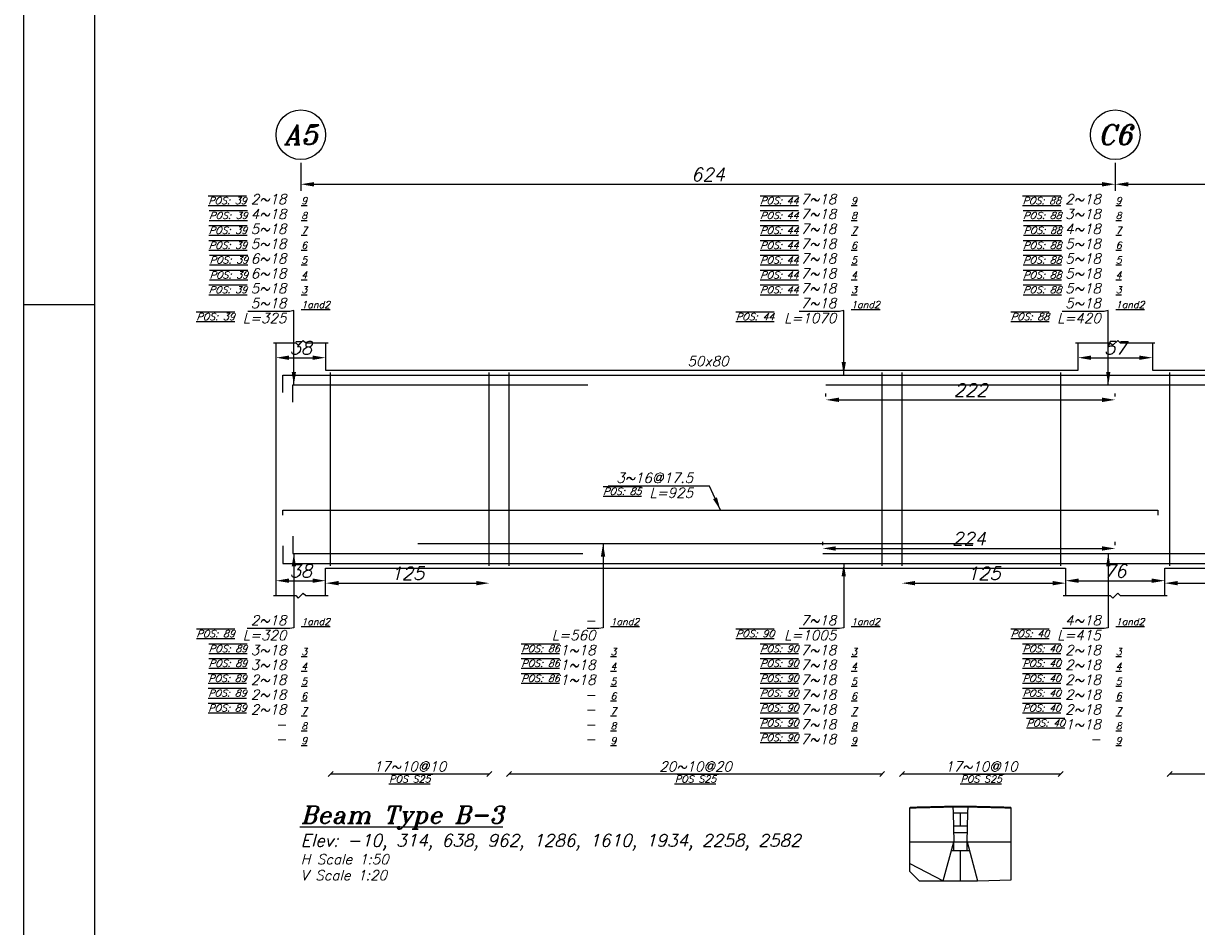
# Model space of a CAD drawing. Header units: inches. Extents: x 826 to 1034, y 702 to 834.
# Tile 69 of 93: x 941 to 959, y 804 to 818. Entities that reach past the tile are written whole.
import ezdxf
from ezdxf.enums import TextEntityAlignment as Align

# ---------------------------------------------------------------- set-up
doc = ezdxf.new("R2010")
doc.units = ezdxf.units.IN
doc.header["$MEASUREMENT"] = 0
for name, color, linetype in [('2', 2, 'Continuous'), ('5', 5, 'Continuous'), ('SAZE_DRAWINGS', 7, 'Continuous')]:
    doc.layers.add(name, color=color, linetype=linetype)
doc.styles.add('SAZE_STYLE', font='romansp.shx', dxfattribs={"oblique": 15})
doc.styles.add('SAZE_STYLE1', font='romant.shx', dxfattribs={"oblique": 15})
doc.dimstyles.new('SAZE_DIM_STYLE', dxfattribs={"dimtxt": 0.2, "dimasz": 0.2, "dimexe": 0.1, "dimexo": 0.05, "dimgap": 0.05, "dimtad": 0, "dimzin": 0, "dimdsep": 46, "dimtxsty": 'SAZE_STYLE', "dimcen": 0.09, "dimclrd": 2, "dimclre": 2, "dimclrt": 3, "dimadec": 0, "dimazin": 0, "dimtfac": 1, "dimtdec": 4, "dimtix": 1, "dimtmove": 1, "dimatfit": 3, "dimfxl": 1, "dimtolj": 1, "dimtzin": 0, "dimarcsym": 0})

# ---------------------------------------------------------------- blocks, each defined once
blk = doc.blocks.new('*D1771')
at = {"layer": 'Defpoints', "color": 0, "transparency": 16777216}
for p in [(944.796, 813.282), (945.556, 813.282), (945.556, 813.054)]:
    blk.add_point(p, dxfattribs=at)
at = {"layer": 'SAZE_DRAWINGS', "color": 2, "lineweight": -2, "transparency": 16777216}
blk.add_line((944.996, 813.054), (945.356, 813.054), dxfattribs=at)
at = {"layer": 'SAZE_DRAWINGS', "color": 2, "transparency": 16777216}
for points in [[(944.996, 813.087), (944.996, 813.02), (944.796, 813.054)], [(945.356, 813.087), (945.356, 813.02), (945.556, 813.054)]]:
    blk.add_solid(points, dxfattribs=at)
at = {"layer": 'SAZE_DRAWINGS', "color": 3, "transparency": 16777216, "insert": (945.176, 813.204), "char_height": 0.2, "attachment_point": 5, "style": 'SAZE_STYLE'}
blk.add_mtext('\\A1;38', dxfattribs=at)
blk = doc.blocks.new('*D1772')
at = {"layer": 'Defpoints', "color": 0, "transparency": 16777216}
for p in [(945.556, 809.632), (944.796, 809.404), (945.556, 809.404)]:
    blk.add_point(p, dxfattribs=at)
at = {"layer": 'SAZE_DRAWINGS', "color": 2, "lineweight": -2, "transparency": 16777216}
blk.add_line((944.996, 809.632), (945.356, 809.632), dxfattribs=at)
at = {"layer": 'SAZE_DRAWINGS', "color": 2, "transparency": 16777216}
for points in [[(944.996, 809.666), (944.996, 809.599), (944.796, 809.632)], [(945.356, 809.666), (945.356, 809.599), (945.556, 809.632)]]:
    blk.add_solid(points, dxfattribs=at)
at = {"layer": 'SAZE_DRAWINGS', "color": 3, "transparency": 16777216, "insert": (945.176, 809.782), "char_height": 0.2, "attachment_point": 5, "style": 'SAZE_STYLE'}
blk.add_mtext('\\A1;38', dxfattribs=at)
blk = doc.blocks.new('*D1773')
at = {"layer": 'Defpoints', "color": 0, "transparency": 16777216}
for p in [(957.093, 813.282), (958.233, 813.282), (958.233, 813.054)]:
    blk.add_point(p, dxfattribs=at)
at = {"layer": 'SAZE_DRAWINGS', "color": 2, "lineweight": -2, "transparency": 16777216}
blk.add_line((957.293, 813.054), (958.033, 813.054), dxfattribs=at)
at = {"layer": 'SAZE_DRAWINGS', "color": 2, "transparency": 16777216}
for points in [[(957.293, 813.087), (957.293, 813.02), (957.093, 813.054)], [(958.033, 813.087), (958.033, 813.02), (958.233, 813.054)]]:
    blk.add_solid(points, dxfattribs=at)
at = {"layer": 'SAZE_DRAWINGS', "color": 3, "transparency": 16777216, "insert": (957.663, 813.204), "char_height": 0.2, "attachment_point": 5, "style": 'SAZE_STYLE'}
blk.add_mtext('\\A1;57', dxfattribs=at)
blk = doc.blocks.new('*D1774')
at = {"layer": 'Defpoints', "color": 0, "transparency": 16777216}
for p in [(958.423, 809.632), (956.903, 809.404), (958.423, 809.404)]:
    blk.add_point(p, dxfattribs=at)
at = {"layer": 'SAZE_DRAWINGS', "color": 2, "lineweight": -2, "transparency": 16777216}
blk.add_line((957.103, 809.632), (958.223, 809.632), dxfattribs=at)
at = {"layer": 'SAZE_DRAWINGS', "color": 2, "transparency": 16777216}
for points in [[(957.103, 809.666), (957.103, 809.599), (956.903, 809.632)], [(958.223, 809.666), (958.223, 809.599), (958.423, 809.632)]]:
    blk.add_solid(points, dxfattribs=at)
at = {"layer": 'SAZE_DRAWINGS', "color": 3, "transparency": 16777216, "insert": (957.663, 809.782), "char_height": 0.2, "attachment_point": 5, "style": 'SAZE_STYLE'}
blk.add_mtext('\\A1;76', dxfattribs=at)
blk = doc.blocks.new('*D1779')
at = {"layer": 'Defpoints', "color": 0, "transparency": 16777216}
for p in [(945.176, 816.095), (957.663, 816.095), (957.663, 815.715)]:
    blk.add_point(p, dxfattribs=at)
at = {"layer": 'SAZE_DRAWINGS', "color": 2, "lineweight": -2, "transparency": 16777216}
for p, q in [((945.176, 816.045), (945.176, 815.615)), ((957.663, 816.045), (957.663, 815.615)), ((945.376, 815.715), (957.463, 815.715))]:
    blk.add_line(p, q, dxfattribs=at)
at = {"layer": 'SAZE_DRAWINGS', "color": 2, "transparency": 16777216}
for points in [[(945.376, 815.748), (945.376, 815.681), (945.176, 815.715)], [(957.463, 815.748), (957.463, 815.681), (957.663, 815.715)]]:
    blk.add_solid(points, dxfattribs=at)
at = {"layer": 'SAZE_DRAWINGS', "color": 3, "transparency": 16777216, "insert": (951.419, 815.865), "char_height": 0.2, "attachment_point": 5, "style": 'SAZE_STYLE'}
blk.add_mtext('\\A1;624', dxfattribs=at)
blk = doc.blocks.new('*D1780')
at = {"layer": 'Defpoints', "color": 0, "transparency": 16777216}
for p in [(957.663, 816.095), (962.073, 816.095), (962.073, 815.715)]:
    blk.add_point(p, dxfattribs=at)
at = {"layer": 'SAZE_DRAWINGS', "color": 2, "lineweight": -2, "transparency": 16777216}
for p, q in [((957.663, 816.045), (957.663, 815.615)), ((962.073, 816.045), (962.073, 815.615)), ((957.863, 815.715), (961.873, 815.715))]:
    blk.add_line(p, q, dxfattribs=at)
at = {"layer": 'SAZE_DRAWINGS', "color": 2, "transparency": 16777216}
for points in [[(957.863, 815.748), (957.863, 815.681), (957.663, 815.715)], [(961.873, 815.748), (961.873, 815.681), (962.073, 815.715)]]:
    blk.add_solid(points, dxfattribs=at)
at = {"layer": 'SAZE_DRAWINGS', "color": 3, "transparency": 16777216, "insert": (959.868, 815.865), "char_height": 0.2, "attachment_point": 5, "style": 'SAZE_STYLE'}
blk.add_mtext('\\A1;220', dxfattribs=at)
blk = doc.blocks.new('*D1782')
at = {"layer": 'Defpoints', "color": 0, "transparency": 16777216}
for p in [(953.226, 812.407), (957.663, 812.407), (957.663, 812.407)]:
    blk.add_point(p, dxfattribs=at)
at = {"layer": 'SAZE_DRAWINGS', "color": 2, "lineweight": -2, "transparency": 16777216}
for p, q in [((953.226, 812.457), (953.226, 812.507)), ((957.663, 812.457), (957.663, 812.507)), ((953.426, 812.407), (957.463, 812.407))]:
    blk.add_line(p, q, dxfattribs=at)
at = {"layer": 'SAZE_DRAWINGS', "color": 2, "transparency": 16777216}
for points in [[(953.426, 812.441), (953.426, 812.374), (953.226, 812.407)], [(957.463, 812.441), (957.463, 812.374), (957.663, 812.407)]]:
    blk.add_solid(points, dxfattribs=at)
at = {"layer": 'SAZE_DRAWINGS', "color": 3, "transparency": 16777216, "insert": (955.445, 812.557), "char_height": 0.2, "attachment_point": 5, "style": 'SAZE_STYLE'}
blk.add_mtext('\\A1;222', dxfattribs=at)
blk = doc.blocks.new('*D1783')
at = {"layer": 'Defpoints', "color": 0, "transparency": 16777216}
for p in [(953.178, 810.127), (957.663, 810.127), (957.663, 810.127)]:
    blk.add_point(p, dxfattribs=at)
at = {"layer": 'SAZE_DRAWINGS', "color": 2, "lineweight": -2, "transparency": 16777216}
for p, q in [((953.178, 810.177), (953.178, 810.227)), ((957.663, 810.177), (957.663, 810.227)), ((953.378, 810.127), (957.463, 810.127))]:
    blk.add_line(p, q, dxfattribs=at)
at = {"layer": 'SAZE_DRAWINGS', "color": 2, "transparency": 16777216}
for points in [[(953.378, 810.16), (953.378, 810.093), (953.178, 810.127)], [(957.463, 810.16), (957.463, 810.093), (957.663, 810.127)]]:
    blk.add_solid(points, dxfattribs=at)
at = {"layer": 'SAZE_DRAWINGS', "color": 3, "transparency": 16777216, "insert": (955.42, 810.277), "char_height": 0.2, "attachment_point": 5, "style": 'SAZE_STYLE'}
blk.add_mtext('\\A1;224', dxfattribs=at)
blk = doc.blocks.new('*D1785')
at = {"layer": 'Defpoints', "color": 0, "transparency": 16777216}
for p in [(945.556, 809.594), (948.065, 809.594), (948.065, 809.594)]:
    blk.add_point(p, dxfattribs=at)
at = {"layer": 'SAZE_DRAWINGS', "color": 2, "lineweight": -2, "transparency": 16777216}
blk.add_line((945.756, 809.594), (947.865, 809.594), dxfattribs=at)
at = {"layer": 'SAZE_DRAWINGS', "color": 2, "transparency": 16777216}
for points in [[(945.756, 809.628), (945.756, 809.561), (945.556, 809.594)], [(947.865, 809.628), (947.865, 809.561), (948.065, 809.594)]]:
    blk.add_solid(points, dxfattribs=at)
at = {"layer": 'SAZE_DRAWINGS', "color": 3, "transparency": 16777216, "insert": (946.81, 809.744), "char_height": 0.2, "attachment_point": 5, "style": 'SAZE_STYLE'}
blk.add_mtext('\\A1;125', dxfattribs=at)
blk = doc.blocks.new('*D1786')
at = {"layer": 'Defpoints', "color": 0, "transparency": 16777216}
for p in [(954.394, 809.594), (956.903, 809.594), (956.903, 809.594)]:
    blk.add_point(p, dxfattribs=at)
at = {"layer": 'SAZE_DRAWINGS', "color": 2, "lineweight": -2, "transparency": 16777216}
blk.add_line((954.594, 809.594), (956.703, 809.594), dxfattribs=at)
at = {"layer": 'SAZE_DRAWINGS', "color": 2, "transparency": 16777216}
for points in [[(954.594, 809.628), (954.594, 809.561), (954.394, 809.594)], [(956.703, 809.628), (956.703, 809.561), (956.903, 809.594)]]:
    blk.add_solid(points, dxfattribs=at)
at = {"layer": 'SAZE_DRAWINGS', "color": 3, "transparency": 16777216, "insert": (955.648, 809.744), "char_height": 0.2, "attachment_point": 5, "style": 'SAZE_STYLE'}
blk.add_mtext('\\A1;125', dxfattribs=at)
blk = doc.blocks.new('*D1787')
at = {"layer": 'Defpoints', "color": 0, "transparency": 16777216}
for p in [(958.423, 809.594), (961.236, 809.594), (961.236, 809.594)]:
    blk.add_point(p, dxfattribs=at)
at = {"layer": 'SAZE_DRAWINGS', "color": 2, "lineweight": -2, "transparency": 16777216}
blk.add_line((958.623, 809.594), (961.036, 809.594), dxfattribs=at)
at = {"layer": 'SAZE_DRAWINGS', "color": 2, "transparency": 16777216}
for points in [[(958.623, 809.628), (958.623, 809.561), (958.423, 809.594)], [(961.036, 809.628), (961.036, 809.561), (961.236, 809.594)]]:
    blk.add_solid(points, dxfattribs=at)
at = {"layer": 'SAZE_DRAWINGS', "color": 3, "transparency": 16777216, "insert": (959.83, 809.744), "char_height": 0.2, "attachment_point": 5, "style": 'SAZE_STYLE'}
blk.add_mtext('\\A1;141', dxfattribs=at)

msp = doc.modelspace()

# ---------------------------------------------------------------- linework, layer by layer
at = {"layer": '2'}
msp.add_line((940.9232, 813.8691), (942.0129, 813.8691), dxfattribs=at)
msp.add_lwpolyline([(1025.6176, 832.842), (940.9232, 832.842), (940.9232, 775.8088), (1025.6176, 775.8088)], close=True, dxfattribs=at)
at = {"layer": '5'}
msp.add_lwpolyline([(942.0129, 776.8273), (1024.5991, 776.8273), (1024.5991, 831.8235), (942.0129, 831.8235)], close=True, dxfattribs=at)
at = {"layer": 'SAZE_DRAWINGS', "color": 8}
for points in [[(944.7577, 813.2817), (945.0998, 813.2817), (945.1378, 813.2437), (945.2138, 813.3197), (945.2518, 813.2817), (945.5939, 813.2817)], [(957.0549, 813.2817), (957.5871, 813.2817), (957.6251, 813.2437), (957.7012, 813.3197), (957.7392, 813.2817), (958.2714, 813.2817)], [(944.7577, 809.4043), (945.0998, 809.4043), (945.1378, 809.3663), (945.2138, 809.4423), (945.2518, 809.4043), (945.5939, 809.4043)], [(956.8649, 809.4043), (957.5871, 809.4043), (957.6251, 809.3663), (957.7012, 809.4423), (957.7392, 809.4043), (958.4614, 809.4043)], [(954.5152, 805.6276), (954.5152, 806.1496)], [(955.1746, 806.1657), (955.1767, 806.0693)], [(955.1767, 806.0693), (955.1866, 805.6276)], [(955.1767, 806.0693), (955.4053, 806.0693)], [(955.291, 805.8685), (955.291, 806.0693)], [(955.3954, 805.6276), (955.4053, 806.0693)], [(955.4053, 806.0693), (955.4075, 806.1657)], [(956.0668, 805.6276), (956.0668, 806.1496)], [(955.1852, 805.8686), (955.3968, 805.8686)], [(955.1835, 805.7681), (955.3986, 805.7681)], [(954.5152, 805.6276), (955.1866, 805.6276)], [(954.5152, 805.2943), (954.5152, 805.6276)], [(955.0268, 805.0253), (955.1866, 805.6276)], [(955.1504, 805.4911), (955.4307, 805.4911)], [(955.1866, 805.4911), (955.1866, 805.6276)], [(955.1866, 805.6276), (955.3954, 805.6276)], [(955.289, 805.0253), (955.2905, 805.4911)], [(955.3954, 805.4911), (955.3954, 805.6276)], [(955.3954, 805.6276), (955.5512, 805.0253)], [(955.3954, 805.6276), (956.0668, 805.6276)], [(956.0688, 805.2943), (956.0668, 805.6276)], [(954.5152, 805.169), (954.5152, 805.2943)], [(954.5152, 805.2943), (955.0268, 805.0253)], [(956.0668, 805.0413), (956.0688, 805.2943)], [(954.5152, 805.169), (954.6582, 805.0253)], [(954.6582, 805.0253), (955.0268, 805.0253)], [(955.0268, 805.0253), (955.5512, 805.0253)], [(955.5512, 805.0253), (956.0668, 805.0413)]]:
    msp.add_lwpolyline(points, dxfattribs=at)
at = {"layer": 'SAZE_DRAWINGS', "color": 3, "linetype": 'Continuous'}
for points in [[(944.7957, 809.4043), (944.7957, 813.2817)], [(945.5559, 813.2817), (945.5559, 812.8636), (957.0929, 812.8636), (957.0929, 813.2817)], [(958.2334, 813.2817), (958.2334, 812.8636), (961.5025, 812.8636), (961.5025, 813.2817)], [(945.5559, 809.4043), (945.5559, 809.8225), (956.9029, 809.8225), (956.9029, 809.4043)], [(958.4234, 809.4043), (958.4234, 809.8225), (961.3125, 809.8225), (961.3125, 809.4043)]]:
    msp.add_lwpolyline(points, dxfattribs=at)
at = {"layer": 'SAZE_DRAWINGS', "color": 6, "linetype": 'Continuous'}
for points in [[(944.9021, 812.5214), (944.9021, 812.7875), (960.7803, 812.7875)], [(945.0542, 812.3694), (945.0542, 812.6355), (949.5778, 812.6355)], [(953.226, 812.6355), (959.6123, 812.6355)], [(944.9021, 810.6398), (944.9021, 810.7158), (958.317, 810.7158), (958.317, 810.6398)], [(945.0542, 810.3166), (945.0542, 810.0506), (949.5017, 810.0506)], [(944.9021, 810.1646), (944.9021, 809.8985), (959.8173, 809.8985)], [(946.9719, 810.2026), (955.4869, 810.2026)], [(958.4488, 809.8225), (959.8173, 809.8225), (959.9693, 809.8985), (974.8338, 809.8985), (974.8338, 810.1646)], [(953.1776, 810.0506), (959.4878, 810.0506)]]:
    msp.add_lwpolyline(points, dxfattribs=at)
at = {"layer": 'SAZE_DRAWINGS', "color": 4, "linetype": 'Continuous'}
for points in [[(945.632, 809.8605), (945.632, 812.8255)], [(948.0648, 809.8605), (948.0648, 812.8255)], [(948.3689, 809.8605), (948.3689, 812.8255)], [(954.0899, 809.8605), (954.0899, 812.8255)], [(954.394, 809.8605), (954.394, 812.8255)], [(956.8269, 809.8605), (956.8269, 812.8255)], [(958.4994, 809.8605), (958.4994, 812.8255)]]:
    msp.add_lwpolyline(points, dxfattribs=at)
at = {"layer": 'SAZE_DRAWINGS', "color": 1}
for points in [[(945.5939, 806.6293), (945.67, 806.7054)], [(945.632, 806.6673), (948.0648, 806.6673)], [(948.0268, 806.6293), (948.1028, 806.7054)], [(948.3309, 806.6293), (948.407, 806.7054)], [(948.3689, 806.6673), (954.0899, 806.6673)], [(954.0519, 806.6293), (954.1279, 806.7054)], [(954.356, 806.6293), (954.432, 806.7054)], [(954.394, 806.6673), (956.8269, 806.6673)], [(956.7888, 806.6293), (956.8649, 806.7054)], [(958.4614, 806.6293), (958.5375, 806.7054)], [(958.4994, 806.6673), (961.2364, 806.6673)]]:
    msp.add_lwpolyline(points, dxfattribs=at)
at = {"layer": 'SAZE_DRAWINGS', "color": 1, "const_width": 0.0304}
msp.add_lwpolyline([(954.5152, 806.1496), (955.1746, 806.1657), (955.4075, 806.1657), (956.0668, 806.1496)], dxfattribs=at)
at = {"layer": 'SAZE_DRAWINGS', "color": 2}
for centre in [(945.1758, 816.4748), (957.6632, 816.4748)]:
    msp.add_ellipse(centre, major_axis=(0.3801, 0), ratio=1, dxfattribs=at)

# ---------------------------------------------------------------- texts
at = {"layer": 'SAZE_DRAWINGS', "color": 3, "style": 'SAZE_STYLE1', "oblique": 15}
for s, p in [('A5', (945.1758, 816.4748)), ('C6', (957.6632, 816.4748))]:
    msp.add_text(s, height=0.30411, dxfattribs=at).set_placement(p, align=Align.MIDDLE_CENTER)
at = {"layer": 'SAZE_DRAWINGS', "color": 2, "style": 'SAZE_STYLE1', "oblique": 15}
msp.add_text('50x80', height=0.15205, dxfattribs=at).set_placement((951.4195, 813.0004), align=Align.MIDDLE_CENTER)
at = {"layer": 'SAZE_DRAWINGS', "color": 3, "style": 'SAZE_STYLE', "oblique": 15}
for s, p in [('17~10@10', (946.8484, 806.7054)), ('20~10@20', (951.2294, 806.7054)), ('17~10@10', (955.6104, 806.7054))]:
    msp.add_text(s, height=0.15205, dxfattribs=at).set_placement(p, align=Align.CENTER)
at = {"layer": 'SAZE_DRAWINGS', "color": 2, "style": 'SAZE_STYLE', "oblique": 15}
for p in [(946.8486, 806.6445), (951.2296, 806.6445), (955.6106, 806.6445)]:
    msp.add_text('%%U%%OPOS S25', height=0.106438, dxfattribs=at).set_placement(p, align=Align.TOP_CENTER)
at = {"layer": 'SAZE_DRAWINGS', "color": 4, "style": 'SAZE_STYLE1', "oblique": 15}
msp.add_text('%%UBeam Type B-3', height=0.266095, dxfattribs=at).set_placement((945.1758, 805.9071))
at = {"layer": 'SAZE_DRAWINGS', "color": 2, "style": 'SAZE_STYLE1', "oblique": 15}
for s, height, p in [('Elev: -10, 314, 638, 962, 1286, 1610, 1934, 2258, 2582', 0.190068, (945.1758, 805.5523)), ('H Scale 1:50', 0.152054, (945.1758, 805.2826)), ('V Scale 1:20', 0.152054, (945.1758, 805.0364))]:
    msp.add_text(s, height=height, dxfattribs=at).set_placement(p)
at = {"layer": 'SAZE_DRAWINGS', "color": 2, "style": 'SAZE_STYLE'}
for s, insert, char_height, attachment_point in [('{\\Q20;\\L\\OPOS: 39}', (944.3434, 815.4105), 0.106438, 9), ('{\\Q20;\\L\\OPOS: 44}', (952.8066, 815.4105), 0.106438, 9), ('{\\Q20;\\L\\OPOS: 88}', (956.8308, 815.4105), 0.106438, 9), ('{\\L9}', (945.1834, 815.4105), 0.10644, 7), ('{\\L9}', (953.6147, 815.4105), 0.10644, 7), ('{\\L9}', (957.6708, 815.4105), 0.10644, 7), ('{\\Q20;\\L\\OPOS: 39}', (944.3584, 815.1824), 0.106438, 9), ('{\\L8}', (945.1834, 815.1824), 0.10644, 7), ('{\\Q20;\\L\\OPOS: 44}', (952.8066, 815.1824), 0.106438, 9), ('{\\L8}', (953.6147, 815.1824), 0.10644, 7), ('{\\Q20;\\L\\OPOS: 88}', (956.8393, 815.1824), 0.106438, 9), ('{\\L8}', (957.6708, 815.1824), 0.10644, 7), ('{\\Q20;\\L\\OPOS: 39}', (944.352, 814.9543), 0.106438, 9), ('{\\L7}', (945.1834, 814.9543), 0.10644, 7), ('{\\Q20;\\L\\OPOS: 44}', (952.8066, 814.9543), 0.106438, 9), ('{\\L7}', (953.6147, 814.9543), 0.10644, 7), ('{\\Q20;\\L\\OPOS: 88}', (956.8457, 814.9543), 0.106438, 9), ('{\\L7}', (957.6708, 814.9543), 0.10644, 7), ('{\\Q20;\\L\\OPOS: 39}', (944.352, 814.7262), 0.106438, 9), ('{\\L6}', (945.1834, 814.7262), 0.10644, 7), ('{\\Q20;\\L\\OPOS: 44}', (952.8066, 814.7262), 0.106438, 9), ('{\\L6}', (953.6147, 814.7262), 0.10644, 7), ('{\\Q20;\\L\\OPOS: 88}', (956.8393, 814.7262), 0.106438, 9), ('{\\L6}', (957.6708, 814.7262), 0.10644, 7), ('{\\Q20;\\L\\OPOS: 39}', (944.3658, 814.4981), 0.106438, 9), ('{\\L5}', (945.1834, 814.4981), 0.10644, 7), ('{\\Q20;\\L\\OPOS: 44}', (952.8066, 814.4981), 0.106438, 9), ('{\\L5}', (953.6147, 814.4981), 0.10644, 7), ('{\\Q20;\\L\\OPOS: 88}', (956.8393, 814.4981), 0.106438, 9), ('{\\L5}', (957.6708, 814.4981), 0.10644, 7), ('{\\Q20;\\L\\OPOS: 39}', (944.3658, 814.2701), 0.106438, 9), ('{\\L4}', (945.1834, 814.2701), 0.10644, 7), ('{\\Q20;\\L\\OPOS: 44}', (952.8066, 814.2701), 0.106438, 9), ('{\\L4}', (953.6147, 814.2701), 0.10644, 7), ('{\\Q20;\\L\\OPOS: 88}', (956.8393, 814.2701), 0.106438, 9), ('{\\L4}', (957.6708, 814.2701), 0.10644, 7), ('{\\Q20;\\L\\OPOS: 39}', (944.352, 814.042), 0.106438, 9), ('{\\L3}', (945.1834, 814.042), 0.10644, 7), ('{\\Q20;\\L\\OPOS: 44}', (952.8066, 814.042), 0.106438, 9), ('{\\L3}', (953.6147, 814.042), 0.10644, 7), ('{\\Q20;\\L\\OPOS: 88}', (956.8393, 814.042), 0.106438, 9), ('{\\L3}', (957.6708, 814.042), 0.10644, 7), ('{\\L1and2}', (945.1834, 813.8139), 0.10644, 7), ('{\\L1and2}', (953.6147, 813.8139), 0.10644, 7), ('{\\L1and2}', (957.6708, 813.8139), 0.10644, 7), ('{\\Q20;\\L\\OPOS: 39}', (944.1618, 813.7379), 0.106438, 3), ('L=325', (944.9553, 813.7379), 0.15205, 3), ('{\\Q20;\\L\\OPOS: 44}', (952.4344, 813.7379), 0.106438, 3), ('L=1070', (953.3867, 813.7379), 0.15205, 3), ('{\\Q20;\\L\\OPOS: 88}', (956.6497, 813.7379), 0.106438, 3), ('L=420', (957.4427, 813.7379), 0.15205, 3), ('{\\Q20;\\L\\OPOS: 85}', (950.3979, 811.0579), 0.106438, 3), ('L=925', (951.1914, 811.0579), 0.15205, 3), ('{\\L1and2}', (945.1834, 808.9482), 0.10644, 7), ('{\\L1and2}', (949.9243, 808.9482), 0.10644, 7), ('{\\L1and2}', (953.6147, 808.9482), 0.10644, 7), ('{\\L1and2}', (957.6708, 808.9482), 0.10644, 7), ('{\\Q20;\\L\\OPOS: 89}', (944.1624, 808.8721), 0.106438, 3), ('{\\Q20;\\L\\OPOS: 90}', (952.4339, 808.8721), 0.106438, 3), ('{\\Q20;\\L\\OPOS: 40}', (956.6492, 808.8721), 0.106438, 3), ('L=320', (944.9553, 808.8721), 0.15205, 3), ('L=560', (949.6962, 808.8721), 0.15205, 3), ('L=1005', (953.3867, 808.8721), 0.15205, 3), ('L=415', (957.4427, 808.8721), 0.15205, 3), ('{\\Q20;\\L\\OPOS: 89}', (944.352, 808.6441), 0.106438, 3), ('{\\L3}', (945.1834, 808.492), 0.10644, 7), ('{\\Q20;\\L\\OPOS: 86}', (949.1445, 808.6441), 0.106438, 3), ('{\\L3}', (949.9243, 808.492), 0.10644, 7), ('{\\Q20;\\L\\OPOS: 90}', (952.8066, 808.6441), 0.106438, 3), ('{\\L3}', (953.6147, 808.492), 0.10644, 7), ('{\\Q20;\\L\\OPOS: 40}', (956.8308, 808.6441), 0.106438, 3), ('{\\L3}', (957.6708, 808.492), 0.10644, 7), ('{\\Q20;\\L\\OPOS: 89}', (944.352, 808.416), 0.106438, 3), ('{\\L4}', (945.1834, 808.2639), 0.10644, 7), ('{\\Q20;\\L\\OPOS: 86}', (949.1445, 808.416), 0.106438, 3), ('{\\L4}', (949.9243, 808.2639), 0.10644, 7), ('{\\Q20;\\L\\OPOS: 90}', (952.8066, 808.416), 0.106438, 3), ('{\\L4}', (953.6147, 808.2639), 0.10644, 7), ('{\\Q20;\\L\\OPOS: 40}', (956.8308, 808.416), 0.106438, 3), ('{\\L4}', (957.6708, 808.2639), 0.10644, 7), ('{\\Q20;\\L\\OPOS: 89}', (944.3434, 808.1879), 0.106438, 3), ('{\\Q20;\\L\\OPOS: 86}', (949.1445, 808.1879), 0.106438, 3), ('{\\Q20;\\L\\OPOS: 90}', (952.8066, 808.1879), 0.106438, 3), ('{\\Q20;\\L\\OPOS: 40}', (956.8308, 808.1879), 0.106438, 3), ('{\\Q20;\\L\\OPOS: 89}', (944.3434, 807.9598), 0.106438, 3), ('{\\L5}', (945.1834, 808.0358), 0.10644, 7), ('{\\L5}', (949.9243, 808.0358), 0.10644, 7), ('{\\Q20;\\L\\OPOS: 90}', (952.8066, 807.9598), 0.106438, 3), ('{\\L5}', (953.6147, 808.0358), 0.10644, 7), ('{\\Q20;\\L\\OPOS: 40}', (956.8308, 807.9598), 0.106438, 3), ('{\\L5}', (957.6708, 808.0358), 0.10644, 7), ('{\\L6}', (945.1834, 807.8078), 0.10644, 7), ('{\\L6}', (949.9243, 807.8078), 0.10644, 7), ('{\\L6}', (953.6147, 807.8078), 0.10644, 7), ('{\\L6}', (957.6708, 807.8078), 0.10644, 7), ('{\\Q20;\\L\\OPOS: 89}', (944.3434, 807.7317), 0.106438, 3), ('{\\L7}', (945.1834, 807.5797), 0.10644, 7), ('{\\L7}', (949.9243, 807.5797), 0.10644, 7), ('{\\Q20;\\L\\OPOS: 90}', (952.8066, 807.7317), 0.106438, 3), ('{\\L7}', (953.6147, 807.5797), 0.10644, 7), ('{\\Q20;\\L\\OPOS: 40}', (956.8308, 807.7317), 0.106438, 3), ('{\\L7}', (957.6708, 807.5797), 0.10644, 7), ('{\\L8}', (945.1834, 807.3516), 0.10644, 7), ('{\\L8}', (949.9243, 807.3516), 0.10644, 7), ('{\\Q20;\\L\\OPOS: 90}', (952.8066, 807.5036), 0.106438, 3), ('{\\L8}', (953.6147, 807.3516), 0.10644, 7), ('{\\Q20;\\L\\OPOS: 40}', (956.891, 807.5036), 0.106438, 3), ('{\\L8}', (957.6708, 807.3516), 0.10644, 7), ('{\\Q20;\\L\\OPOS: 90}', (952.8066, 807.2756), 0.106438, 3), ('{\\L9}', (945.1834, 807.1235), 0.10644, 7), ('{\\L9}', (949.9243, 807.1235), 0.10644, 7), ('{\\L9}', (953.6147, 807.1235), 0.10644, 7), ('{\\L9}', (957.6708, 807.1235), 0.10644, 7)]:
    msp.add_mtext(s, dxfattribs=dict(at, insert=insert, char_height=char_height, attachment_point=attachment_point))
at = {"layer": 'SAZE_DRAWINGS', "color": 3, "style": 'SAZE_STYLE'}
for s, insert, char_height, attachment_point in [('2~18', (944.9553, 815.4105), 0.15205, 9), ('7~18', (953.3867, 815.4105), 0.15205, 9), ('2~18', (957.4427, 815.4105), 0.15205, 9), ('4~18', (944.9553, 815.1824), 0.15205, 9), ('7~18', (953.3867, 815.1824), 0.15205, 9), ('3~18', (957.4427, 815.1824), 0.15205, 9), ('5~18', (944.9553, 814.9543), 0.15205, 9), ('7~18', (953.3867, 814.9543), 0.15205, 9), ('4~18', (957.4427, 814.9543), 0.15205, 9), ('5~18', (944.9553, 814.7262), 0.15205, 9), ('7~18', (953.3867, 814.7262), 0.15205, 9), ('5~18', (957.4427, 814.7262), 0.15205, 9), ('6~18', (944.9553, 814.4981), 0.15205, 9), ('7~18', (953.3867, 814.4981), 0.15205, 9), ('5~18', (957.4427, 814.4981), 0.15205, 9), ('6~18', (944.9553, 814.2701), 0.15205, 9), ('7~18', (953.3867, 814.2701), 0.15205, 9), ('5~18', (957.4427, 814.2701), 0.15205, 9), ('5~18', (944.9553, 814.042), 0.15205, 9), ('7~18', (953.3867, 814.042), 0.15205, 9), ('5~18', (957.4427, 814.042), 0.15205, 9), ('\\A1;5~18', (944.9553, 813.8139), 0.15205, 9), ('\\A1;7~18', (953.3867, 813.8139), 0.15205, 9), ('\\A1;5~18', (957.4427, 813.8139), 0.15205, 9), ('3~16@17.5', (951.1914, 811.1339), 0.15205, 9), ('\\A1;2~18', (944.9553, 808.9482), 0.15205, 9), ('\\A1;7~18', (953.3867, 808.9482), 0.15205, 9), ('\\A1;4~18', (957.4427, 808.9482), 0.15205, 9), ('\\A1;-', (949.6962, 808.9482), 0.15205, 9), ('3~18', (944.9553, 808.6441), 0.15205, 3), ('1~18', (949.6962, 808.6441), 0.15205, 3), ('7~18', (953.3867, 808.6441), 0.15205, 3), ('2~18', (957.4427, 808.6441), 0.15205, 3), ('3~18', (944.9553, 808.416), 0.15205, 3), ('1~18', (949.6962, 808.416), 0.15205, 3), ('7~18', (953.3867, 808.416), 0.15205, 3), ('2~18', (957.4427, 808.416), 0.15205, 3), ('2~18', (944.9553, 808.1879), 0.15205, 3), ('1~18', (949.6962, 808.1879), 0.15205, 3), ('7~18', (953.3867, 808.1879), 0.15205, 3), ('2~18', (957.4427, 808.1879), 0.15205, 3), ('2~18', (944.9553, 807.9598), 0.15205, 3), ('-', (949.6962, 807.9598), 0.1521, 3), ('7~18', (953.3867, 807.9598), 0.15205, 3), ('2~18', (957.4427, 807.9598), 0.15205, 3), ('2~18', (944.9553, 807.7317), 0.15205, 3), ('-', (949.6962, 807.7317), 0.1521, 3), ('7~18', (953.3867, 807.7317), 0.15205, 3), ('2~18', (957.4427, 807.7317), 0.15205, 3), ('7~18', (953.3867, 807.5036), 0.15205, 3), ('1~18', (957.4427, 807.5036), 0.15205, 3), ('-', (944.9553, 807.5036), 0.1521, 3), ('-', (949.6962, 807.5036), 0.1521, 3), ('7~18', (953.3867, 807.2756), 0.15205, 3), ('-', (944.9553, 807.2756), 0.1521, 3), ('-', (949.6962, 807.2756), 0.1521, 3), ('-', (957.4427, 807.2756), 0.1521, 3)]:
    msp.add_mtext(s, dxfattribs=dict(at, insert=insert, char_height=char_height, attachment_point=attachment_point))

# ---------------------------------------------------------------- dimensions: what is measured, and where the dimension line sits
at = {"layer": 'SAZE_DRAWINGS', "color": 2}
for base, p1, p2, override, picture, middle in [((957.6632, 815.7146), (945.1758, 816.0947), (957.6632, 816.0947), {"dimtxt": 0.2, "dimasz": 0.2, "dimgap": 0.05, "dimtad": 1, "dimdec": 1, "dimlfac": 50, "dimrnd": 1, "dimzin": 8, "dimclrd": 2, "dimclre": 2, "dimclrt": 3}, '*D1779', (951.4195, 815.8646)), ((962.0727, 815.7146), (957.6632, 816.0947), (962.0727, 816.0947), {"dimtxt": 0.2, "dimasz": 0.2, "dimgap": 0.05, "dimtad": 1, "dimdec": 1, "dimlfac": 50, "dimrnd": 1, "dimzin": 8, "dimclrd": 2, "dimclre": 2, "dimclrt": 3}, '*D1780', (959.8679, 815.8646)), ((945.5559, 813.0536), (944.7957, 813.2817), (945.5559, 813.2817), {"dimtxt": 0.2, "dimasz": 0.2, "dimgap": 0.05, "dimtad": 1, "dimdec": 1, "dimlfac": 50, "dimrnd": 0.5, "dimzin": 8, "dimse1": 1, "dimse2": 1, "dimclrd": 2, "dimclre": 2, "dimclrt": 3}, '*D1771', (945.1758, 813.2036)), ((958.2334, 813.0536), (957.0929, 813.2817), (958.2334, 813.2817), {"dimtxt": 0.2, "dimasz": 0.2, "dimgap": 0.05, "dimtad": 1, "dimdec": 1, "dimlfac": 50, "dimrnd": 0.5, "dimzin": 8, "dimse1": 1, "dimse2": 1, "dimclrd": 2, "dimclre": 2, "dimclrt": 3}, '*D1773', (957.6632, 813.2036)), ((957.6632, 812.4074), (953.226, 812.4074), (957.6632, 812.4074), {"dimtxt": 0.2, "dimasz": 0.2, "dimgap": 0.05, "dimtad": 1, "dimdec": 1, "dimlfac": 50, "dimrnd": 1, "dimzin": 8, "dimclrd": 2, "dimclre": 2, "dimclrt": 3}, '*D1782', (955.4446, 812.5574)), ((957.6632, 810.1266), (953.1776, 810.1266), (957.6632, 810.1266), {"dimtxt": 0.2, "dimasz": 0.2, "dimgap": 0.05, "dimtad": 1, "dimdec": 1, "dimlfac": 50, "dimrnd": 1, "dimzin": 8, "dimclrd": 2, "dimclre": 2, "dimclrt": 3}, '*D1783', (955.4204, 810.2766)), ((945.5559, 809.6324), (944.7957, 809.4043), (945.5559, 809.4043), {"dimtxt": 0.2, "dimasz": 0.2, "dimgap": 0.05, "dimtad": 1, "dimdec": 1, "dimlfac": 50, "dimrnd": 0.5, "dimzin": 8, "dimse1": 1, "dimse2": 1, "dimclrd": 2, "dimclre": 2, "dimclrt": 3}, '*D1772', (945.1758, 809.7824)), ((948.0648, 809.5944), (945.5559, 809.5944), (948.0648, 809.5944), {"dimtxt": 0.2, "dimasz": 0.2, "dimgap": 0.05, "dimtad": 1, "dimdec": 1, "dimlfac": 50, "dimrnd": 1, "dimzin": 8, "dimse1": 1, "dimse2": 1, "dimclrd": 2, "dimclre": 2, "dimclrt": 3}, '*D1785', (946.8104, 809.7444)), ((956.9029, 809.5944), (954.394, 809.5944), (956.9029, 809.5944), {"dimtxt": 0.2, "dimasz": 0.2, "dimgap": 0.05, "dimtad": 1, "dimdec": 1, "dimlfac": 50, "dimrnd": 1, "dimzin": 8, "dimse1": 1, "dimse2": 1, "dimclrd": 2, "dimclre": 2, "dimclrt": 3}, '*D1786', (955.6484, 809.7444)), ((958.4234, 809.6324), (956.9029, 809.4043), (958.4234, 809.4043), {"dimtxt": 0.2, "dimasz": 0.2, "dimgap": 0.05, "dimtad": 1, "dimdec": 1, "dimlfac": 50, "dimrnd": 0.5, "dimzin": 8, "dimse1": 1, "dimse2": 1, "dimclrd": 2, "dimclre": 2, "dimclrt": 3}, '*D1774', (957.6632, 809.7824)), ((961.236425, 809.594391), (958.423422, 809.594391), (961.236425, 809.594391), {"dimtxt": 0.2, "dimasz": 0.2, "dimgap": 0.05, "dimtad": 1, "dimdec": 1, "dimlfac": 50, "dimrnd": 1, "dimzin": 8, "dimse1": 1, "dimse2": 1, "dimclrd": 2, "dimclre": 2, "dimclrt": 3}, '*D1787', (959.829924, 809.744391))]:
    dim = msp.add_linear_dim(base=base, p1=p1, p2=p2, dimstyle='SAZE_DIM_STYLE', override=override, dxfattribs=at)
    dim.commit()
    dim.dimension.update_dxf_attribs({"geometry": picture, "text_midpoint": middle})

# ---------------------------------------------------------------- leaders
at = {"layer": 'SAZE_DRAWINGS', "color": 2, "annotation_type": 0, "has_hookline": 1, "hookline_direction": 1}
for points, text_width in [([(945.0694, 812.6355), (945.0694, 813.7759), (945.0053, 813.7639)], 0.5919), ([(953.5007, 812.7875), (953.5007, 813.7759), (953.4367, 813.7639)], 0.5707), ([(957.5567, 812.6355), (957.5567, 813.7759), (957.4927, 813.7639)], 0.5919), ([(951.6095, 810.7158), (951.4414, 811.0839), (951.2414, 811.0839)], 1.3004), ([(949.8102, 810.2026), (949.8102, 808.9101), (949.7462, 808.8982)], 0.1303), ([(945.0694, 810.0506), (945.0694, 808.9101), (945.0053, 808.8982)], 0.5997), ([(957.5567, 810.0506), (957.5567, 808.9101), (957.4927, 808.8982)], 0.5861), ([(953.5007, 809.8985), (953.5007, 808.9101), (953.4367, 808.8982)], 0.5707)]:
    msp.add_leader(points, dimstyle='SAZE_DIM_STYLE', override={"dimasz": 0.2, "dimgap": 0.05, "dimtad": 1, "dimclrd": 2}, dxfattribs=dict(at, text_width=text_width))

doc.saveas('drawing.dxf')
